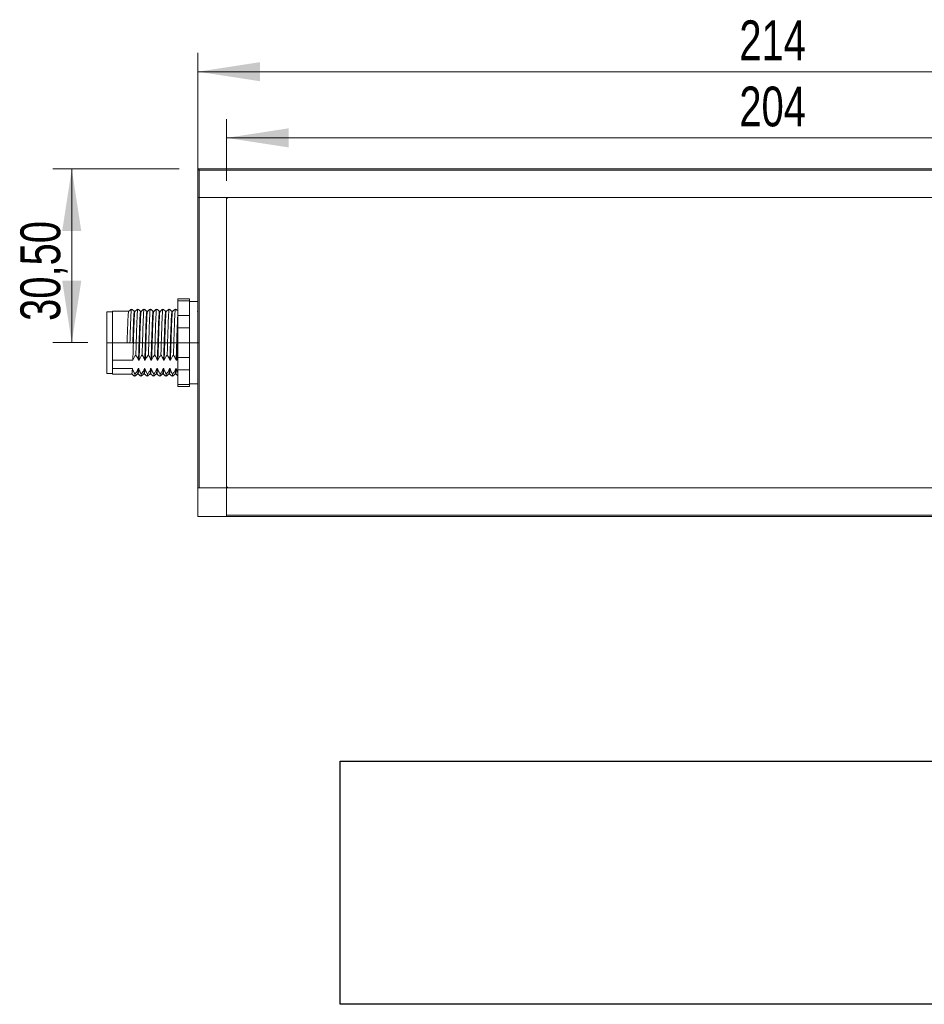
# Model space of a CAD drawing. Header units: millimetres. Extents: x 16 to 406, y 17 to 284.
# Tile 27 of 29: x 298 to 346, y 191 to 243. Entities that reach past the tile are written whole.
import ezdxf

# ---------------------------------------------------------------- set-up
doc = ezdxf.new("R2010")
doc.units = ezdxf.units.MM
doc.linetypes.add('CENTERX2', pattern=[20.32, 12.7, -2.54, 2.54, -2.54])
doc.styles.add('SLDTEXTSTYLE0', font='TXT', dxfattribs={"width": 0.75})
doc.dimstyles.new('SLDDIMSTYLE0', dxfattribs={"dimtxt": 2.116667, "dimasz": 3.302, "dimexe": 0, "dimexo": 0.0625, "dimgap": 0.529167, "dimtad": 1, "dimtoh": 1, "dimlfac": 3.3, "dimrnd": 1e-09, "dimzin": 12, "dimdsep": 46, "dimtxsty": 'SLDTEXTSTYLE0', "dimsah": 1, "dimcen": 0.09, "dimadec": 0, "dimazin": 0, "dimtfac": 1, "dimtofl": 0, "dimtmove": 0, "dimatfit": 3, "dimfxl": 0, "dimtolj": 1, "dimtzin": 12, "dimarcsym": 0})
picture_1 = doc.add_image_def('image8.bmp', size_in_pixel=(288, 64))

# ---------------------------------------------------------------- blocks, each defined once
blk = doc.blocks.new('*D42')
at = {"color": 7, "linetype": 'Continuous', "lineweight": 0}
for p, q in [((306.408, 235.247), (299.701, 235.247)), ((300.701, 226.005), (300.701, 235.247)), ((301.559, 226.005), (299.701, 226.005))]:
    blk.add_line(p, q, dxfattribs=at)
for points in [[(300.701, 235.247), (300.193, 231.945), (301.209, 231.945)], [(300.701, 226.005), (301.209, 229.307), (300.193, 229.307)]]:
    blk.add_solid(points, dxfattribs=at)
at = {"color": 7, "linetype": 'Continuous', "lineweight": 0, "insert": (297.972, 227.162), "char_height": 2.1167, "attachment_point": 1, "rotation": 90, "style": 'SLDTEXTSTYLE0'}
blk.add_mtext('30,50', dxfattribs=at)
blk = doc.blocks.new('*D43')
at = {"color": 7, "linetype": 'Continuous', "lineweight": 0}
for p, q in [((308.923, 234.611), (308.923, 237.897)), ((370.741, 234.611), (370.741, 237.897)), ((308.923, 236.897), (370.741, 236.897))]:
    blk.add_line(p, q, dxfattribs=at)
for points in [[(308.923, 236.897), (312.225, 236.389), (312.225, 237.405)], [(370.741, 236.897), (367.439, 237.405), (367.439, 236.389)]]:
    blk.add_solid(points, dxfattribs=at)
at = {"color": 7, "linetype": 'Continuous', "lineweight": 0, "insert": (336.18, 239.626), "char_height": 2.1167, "attachment_point": 1, "style": 'SLDTEXTSTYLE0'}
blk.add_mtext('204', dxfattribs=at)
blk = doc.blocks.new('*D44')
at = {"color": 7, "linetype": 'Continuous', "lineweight": 0}
for p, q in [((307.408, 234.732), (307.408, 241.416)), ((372.256, 236.247), (372.256, 241.416)), ((307.408, 240.416), (372.256, 240.416))]:
    blk.add_line(p, q, dxfattribs=at)
for points in [[(307.408, 240.416), (310.71, 239.908), (310.71, 240.924)], [(372.256, 240.416), (368.954, 240.924), (368.954, 239.908)]]:
    blk.add_solid(points, dxfattribs=at)
at = {"color": 7, "linetype": 'Continuous', "lineweight": 0, "insert": (336.18, 243.145), "char_height": 2.1167, "attachment_point": 1, "style": 'SLDTEXTSTYLE0'}
blk.add_mtext('214', dxfattribs=at)

msp = doc.modelspace()

# ---------------------------------------------------------------- linework, layer by layer
at = {"color": 7, "linetype": 'Continuous', "lineweight": 15}
for p, q in [((307.4077, 235.2469), (307.4683, 235.1863)), ((307.4077, 235.2469), (308.9229, 235.2469)), ((307.4077, 233.7318), (307.4077, 235.2469)), ((308.9229, 235.1863), (307.4683, 235.1863)), ((307.4683, 235.1863), (307.4683, 233.7318)), ((308.9229, 235.1863), (308.9229, 235.2469)), ((308.9229, 235.2469), (370.7411, 235.2469)), ((370.7411, 235.1863), (308.9229, 235.1863)), ((307.4683, 233.7318), (307.4077, 233.7318)), ((307.4077, 218.2772), (307.4077, 233.7318)), ((307.4077, 233.7318), (307.4683, 233.7318)), ((370.7411, 233.7318), (307.4683, 233.7318)), ((307.4683, 233.7318), (307.4683, 218.2772)), ((308.9229, 233.7318), (307.4683, 233.7318)), ((308.9229, 233.7318), (308.9229, 218.2772)), ((308.9229, 218.3985), (308.9229, 233.6106)), ((309.0441, 233.7318), (370.6199, 233.7318)), ((306.3471, 228.2352), (306.3471, 228.3367)), ((306.9532, 228.3367), (306.9532, 228.2352)), ((306.9532, 228.2352), (306.3471, 228.2352)), ((306.3471, 228.2352), (306.3471, 227.4479)), ((306.9532, 228.2352), (306.9532, 228.1275)), ((306.9532, 228.1275), (306.9532, 227.5556)), ((302.5593, 224.3682), (302.5593, 227.6409)), ((302.8623, 225.0711), (302.8623, 227.6712)), ((306.3471, 227.4479), (306.9532, 227.4479)), ((306.3471, 226.7918), (306.3471, 227.4479)), ((306.9532, 227.5556), (306.9532, 227.4479)), ((306.9532, 227.4479), (306.9532, 226.7918)), ((306.9532, 226.7918), (306.3471, 226.7918)), ((306.3471, 226.7918), (306.3471, 225.2172)), ((306.9532, 226.7918), (306.9532, 226.5765)), ((306.9532, 226.5765), (306.9532, 225.4326)), ((303.6426, 226.0045), (303.7941, 226.0045)), ((303.7941, 226.0045), (303.9456, 226.0045)), ((306.3471, 225.2172), (306.9532, 225.2172)), ((306.3471, 224.5611), (306.3471, 225.2172)), ((306.9532, 225.4326), (306.9532, 225.2172)), ((306.9532, 225.2172), (306.9532, 224.5611)), ((302.8623, 225.0711), (303.9442, 225.0711)), ((302.8623, 225.0711), (302.8623, 224.8474)), ((302.8623, 224.8474), (302.8623, 224.6237)), ((304.2472, 225.0711), (304.2775, 225.0711)), ((304.5805, 225.0711), (304.6108, 225.0711)), ((304.9139, 225.0711), (304.9442, 225.0711)), ((305.2472, 225.0711), (305.2775, 225.0711)), ((305.5805, 225.0711), (305.6108, 225.0711)), ((305.9139, 225.0711), (305.9442, 225.0711)), ((306.2472, 225.0711), (306.2775, 225.0711)), ((303.9243, 224.6237), (302.8623, 224.6237)), ((302.8623, 224.3379), (302.8623, 224.6237)), ((304.2577, 224.6237), (304.2274, 224.6237)), ((304.591, 224.6237), (304.5607, 224.6237)), ((304.9243, 224.6237), (304.894, 224.6237)), ((305.2577, 224.6237), (305.2274, 224.6237)), ((305.591, 224.6237), (305.5607, 224.6237)), ((305.9243, 224.6237), (305.894, 224.6237)), ((306.2577, 224.6237), (306.2274, 224.6237)), ((306.9532, 224.5611), (306.3471, 224.5611)), ((306.3471, 224.5611), (306.3471, 223.7739)), ((306.9532, 224.5611), (306.9532, 224.4535)), ((306.9532, 224.4535), (306.9532, 223.8815)), ((306.3471, 223.7739), (306.9532, 223.7739)), ((306.3471, 223.6724), (306.3471, 223.7739)), ((306.9532, 223.8815), (306.9532, 223.7739)), ((306.9532, 223.7739), (306.9532, 223.6724)), ((307.4077, 218.2772), (308.9229, 218.2772)), ((307.4077, 216.7621), (307.4077, 218.2772)), ((308.9229, 218.2772), (307.4683, 218.2772)), ((308.9229, 218.2772), (308.9229, 216.8227)), ((308.9229, 218.2772), (372.1956, 218.2772)), ((308.9229, 216.7621), (308.9229, 218.2772)), ((370.6199, 218.2772), (309.0441, 218.2772)), ((308.9229, 216.8227), (370.7411, 216.8227)), ((307.4077, 216.7621), (308.9229, 216.7621)), ((370.7411, 216.7621), (308.9229, 216.7621))]:
    msp.add_line(p, q, dxfattribs=at)
at = {"color": 7, "linetype": 'CENTERX2', "lineweight": 0}
msp.add_line((302.5593, 226.0045), (307.4683, 226.0045), dxfattribs=at)
at = {"color": 7, "linetype": 'Continuous', "lineweight": 15}
for centre, start, end in [((309.0441, 233.6106), 90, 180), ((309.0441, 218.3985), 180, 270)]:
    msp.add_arc(centre, 0.1212, start, end, dxfattribs=at)
for points in [[(306.9532, 228.3367), (306.3471, 228.3367)], [(307.4077, 228.2015), (306.9532, 228.2015)], [(302.8623, 227.6409), (302.5593, 227.6409)], [(303.7258, 227.6712), (302.8623, 227.6712)], [(304.0593, 227.6712), (304.029, 227.6712)], [(304.3926, 227.6712), (304.3623, 227.6712)], [(304.7259, 227.6712), (304.6956, 227.6712)], [(305.0592, 227.6712), (305.0289, 227.6712)], [(305.3926, 227.6712), (305.3623, 227.6712)], [(305.726, 227.6712), (305.6956, 227.6712)], [(306.0592, 227.6712), (306.029, 227.6712)], [(307.4077, 227.6838), (307.3913, 227.6707)], [(306.2775, 225.0711), (306.3471, 225.2158)], [(302.5593, 224.3682), (302.8623, 224.3682)], [(302.8623, 224.3379), (303.8926, 224.3379)], [(304.1957, 224.3379), (304.226, 224.3379)], [(304.529, 224.3379), (304.5592, 224.3379)], [(304.8623, 224.3379), (304.8925, 224.3379)], [(305.1956, 224.3379), (305.2259, 224.3379)], [(305.529, 224.3379), (305.5593, 224.3379)], [(305.8623, 224.3379), (305.8926, 224.3379)], [(306.1956, 224.3379), (306.2259, 224.3379)], [(307.3826, 224.2203), (307.4077, 224.2404)], [(306.3471, 223.6724), (306.9532, 223.6724)], [(306.9532, 223.8076), (307.4077, 223.8076)]]:
    msp.add_open_spline(points, degree=1, dxfattribs=at)
for points, knots in [([(304.5453, 227.7853), (304.5448, 227.7879), (304.5393, 227.8158), (304.5288, 227.7298), (304.5127, 227.5207), (304.4982, 227.1709), (304.4826, 226.7291), (304.4676, 226.2509), (304.4546, 225.7794), (304.4456, 225.4986), (304.4411, 225.3568)], [0, 0, 0, 0, 0.01465984, 0.16090672, 0.30924765, 0.45428862, 0.60172288, 0.74955158, 0.87344365, 1, 1, 1, 1]), ([(303.7258, 227.6546), (303.7237, 227.6582), (303.7166, 227.6703), (303.7037, 227.5447), (303.6882, 227.2921), (303.6736, 226.9254), (303.6576, 226.4856), (303.6476, 226.1641), (303.6426, 226.0045)], [0, 0, 0, 0, 0.07922057, 0.26452803, 0.44917639, 0.63097913, 0.81688307, 1, 1, 1, 1]), ([(303.8774, 227.7924), (303.8521, 227.7722), (303.8016, 227.7318), (303.751, 227.6914), (303.7258, 227.6712)], [0, 0, 0, 0, 0.5000012, 1, 1, 1, 1]), ([(303.8774, 227.7746), (303.8752, 227.7785), (303.8681, 227.7916), (303.8552, 227.6568), (303.8397, 227.3857), (303.8252, 226.9924), (303.8091, 226.5205), (303.7991, 226.1757), (303.7941, 226.0045)], [0, 0, 0, 0, 0.0798822, 0.2650562, 0.4495717, 0.6312445, 0.8170144, 1, 1, 1, 1]), ([(304.0307, 227.6702), (304.0055, 227.6904), (303.9549, 227.7308), (303.9044, 227.7712), (303.8792, 227.7914)], [0, 0, 0, 0, 0.499999, 1, 1, 1, 1]), ([(304.0593, 227.6592), (304.0582, 227.6628), (304.052, 227.6825), (304.0405, 227.5817), (304.0246, 227.3576), (304.0102, 227.0105), (303.9943, 226.5839), (303.9789, 226.1079), (303.9643, 225.6243), (303.9521, 225.2796), (303.9456, 225.1074), (303.9442, 225.0711)], [0, 0, 0, 0, 0.0304817, 0.1640544, 0.2983429, 0.4297609, 0.5640928, 0.6975898, 0.8294015, 0.964066, 1, 1, 1, 1]), ([(304.029, 227.6545), (304.0268, 227.6583), (304.0197, 227.6706), (304.0067, 227.5448), (303.9912, 227.2921), (303.9767, 226.9254), (303.9606, 226.4856), (303.9506, 226.1641), (303.9456, 226.0045)], [0, 0, 0, 0, 0.0808166, 0.2658028, 0.4501311, 0.6316188, 0.8172005, 1, 1, 1, 1]), ([(304.2096, 227.7919), (304.1843, 227.7717), (304.1338, 227.7313), (304.0833, 227.6909), (304.058, 227.6707)], [0, 0, 0, 0, 0.5000019, 1, 1, 1, 1]), ([(304.2096, 227.7827), (304.2089, 227.785), (304.2031, 227.8033), (304.192, 227.6952), (304.1761, 227.4563), (304.1617, 227.0836), (304.1459, 226.626), (304.1317, 226.1583), (304.1196, 225.726), (304.1118, 225.4808), (304.1078, 225.3568)], [0, 0, 0, 0, 0.0222479, 0.1729868, 0.3245331, 0.472841, 0.6244362, 0.7750897, 0.8862841, 1, 1, 1, 1]), ([(304.3635, 227.6707), (304.3383, 227.6909), (304.2877, 227.7313), (304.2372, 227.7717), (304.2119, 227.7919)], [0, 0, 0, 0, 0.4999981, 1, 1, 1, 1]), ([(304.3623, 227.6592), (304.3612, 227.6628), (304.3551, 227.6825), (304.3435, 227.5817), (304.3277, 227.3576), (304.3133, 227.0105), (304.2974, 226.5839), (304.2819, 226.1079), (304.2673, 225.6243), (304.2552, 225.2796), (304.2486, 225.1074), (304.2472, 225.0711)], [0, 0, 0, 0, 0.0304817, 0.1640544, 0.2983429, 0.4297609, 0.5640928, 0.6975898, 0.8294015, 0.964066, 1, 1, 1, 1]), ([(304.3913, 227.6666), (304.3867, 227.653), (304.3769, 227.6245), (304.3612, 227.4137), (304.3467, 227.0929), (304.3311, 226.6799), (304.3153, 226.2113), (304.3009, 225.7263), (304.2877, 225.3406), (304.28, 225.1372), (304.2775, 225.0711)], [0, 0, 0, 0, 0.1256809, 0.2617905, 0.3948715, 0.5301489, 0.6657884, 0.7986987, 0.9346452, 1, 1, 1, 1]), ([(304.5429, 227.7919), (304.5177, 227.7717), (304.4671, 227.7313), (304.4166, 227.6909), (304.3913, 227.6707)], [0, 0, 0, 0, 0.5000019, 1, 1, 1, 1]), ([(304.6969, 227.6707), (304.6716, 227.6909), (304.6211, 227.7313), (304.5705, 227.7717), (304.5453, 227.7919)], [0, 0, 0, 0, 0.4999981, 1, 1, 1, 1]), ([(304.6956, 227.6698), (304.6955, 227.6703), (304.6904, 227.6929), (304.6803, 227.6114), (304.6642, 227.4183), (304.6497, 227.0917), (304.6342, 226.6802), (304.6184, 226.2112), (304.604, 225.7263), (304.5907, 225.3406), (304.583, 225.1372), (304.5805, 225.0711)], [0, 0, 0, 0, 0.0027451, 0.1354356, 0.2700267, 0.4016229, 0.535391, 0.6695172, 0.8009446, 0.9353743, 1, 1, 1, 1]), ([(304.7246, 227.6572), (304.721, 227.6528), (304.7125, 227.6423), (304.6979, 227.4671), (304.6831, 227.1705), (304.6679, 226.7734), (304.6519, 226.314), (304.6375, 225.8293), (304.6233, 225.4029), (304.6145, 225.1677), (304.6108, 225.0711)], [0, 0, 0, 0, 0.0966218, 0.2328205, 0.3665579, 0.5010575, 0.6371215, 0.7701211, 0.9056151, 1, 1, 1, 1]), ([(304.8763, 227.7919), (304.851, 227.7717), (304.8005, 227.7313), (304.7499, 227.6909), (304.7247, 227.6707)], [0, 0, 0, 0, 0.5000019, 1, 1, 1, 1]), ([(304.8761, 227.7775), (304.8726, 227.7728), (304.864, 227.7616), (304.8494, 227.5734), (304.8346, 227.2553), (304.8194, 226.8291), (304.8036, 226.3434), (304.7895, 225.8333), (304.7795, 225.5165), (304.7745, 225.3568)], [0, 0, 0, 0, 0.1083483, 0.2603776, 0.4096602, 0.5597934, 0.7116723, 0.8545666, 1, 1, 1, 1]), ([(305.0302, 227.6707), (305.0049, 227.6909), (304.9544, 227.7313), (304.9039, 227.7717), (304.8786, 227.7919)], [0, 0, 0, 0, 0.4999981, 1, 1, 1, 1]), ([(305.0289, 227.6608), (305.0249, 227.6564), (305.016, 227.6463), (305.0009, 227.4675), (304.9861, 227.1704), (304.9709, 226.7734), (304.9549, 226.314), (304.9405, 225.8293), (304.9263, 225.4029), (304.9175, 225.1677), (304.9139, 225.0711)], [0, 0, 0, 0, 0.1069508, 0.2415923, 0.3738005, 0.5067623, 0.6412705, 0.7727495, 0.9066943, 1, 1, 1, 1]), ([(305.0579, 227.6538), (305.0555, 227.6549), (305.048, 227.6582), (305.0346, 227.5145), (305.0194, 227.2436), (305.0046, 226.8638), (304.9885, 226.4154), (304.9739, 225.9329), (304.959, 225.4663), (304.949, 225.1989), (304.9442, 225.0711)], [0, 0, 0, 0, 0.0677038, 0.2037446, 0.3384601, 0.4720721, 0.608315, 0.7418529, 0.8766548, 1, 1, 1, 1]), ([(305.2096, 227.7919), (305.1843, 227.7717), (305.1338, 227.7313), (305.0833, 227.6909), (305.058, 227.6707)], [0, 0, 0, 0, 0.5000019, 1, 1, 1, 1]), ([(305.2095, 227.776), (305.207, 227.7764), (305.1996, 227.7774), (305.1861, 227.6248), (305.1709, 227.3336), (305.1562, 226.9263), (305.1401, 226.4454), (305.1254, 225.9271), (305.1145, 225.5621), (305.1085, 225.3792), (305.1078, 225.3568)], [0, 0, 0, 0, 0.0762709, 0.2280785, 0.3784077, 0.5275058, 0.6795389, 0.8285543, 0.9789799, 1, 1, 1, 1]), ([(305.3635, 227.6707), (305.3383, 227.6909), (305.2877, 227.7313), (305.2372, 227.7717), (305.2119, 227.7919)], [0, 0, 0, 0, 0.4999981, 1, 1, 1, 1]), ([(305.3623, 227.655), (305.3594, 227.6567), (305.3515, 227.6612), (305.3377, 227.5151), (305.3224, 227.2434), (305.3077, 226.8639), (305.2916, 226.4154), (305.2769, 225.9329), (305.262, 225.4663), (305.252, 225.1989), (305.2472, 225.0711)], [0, 0, 0, 0, 0.0784821, 0.2129501, 0.3461082, 0.4781755, 0.6128433, 0.7448373, 0.8780808, 1, 1, 1, 1]), ([(305.3926, 227.6553), (305.3908, 227.6594), (305.3839, 227.6743), (305.3714, 227.5566), (305.3558, 227.3122), (305.3413, 226.9513), (305.3253, 226.515), (305.3102, 226.0365), (305.2946, 225.5307), (305.2835, 225.2307), (305.2775, 225.0711)], [0, 0, 0, 0, 0.05015995, 0.18422241, 0.31816549, 0.44973292, 0.58432626, 0.71725428, 0.84960698, 1, 1, 1, 1]), ([(305.5429, 227.7919), (305.5177, 227.7717), (305.4671, 227.7313), (305.4166, 227.6909), (305.3913, 227.6707)], [0, 0, 0, 0, 0.5000019, 1, 1, 1, 1]), ([(305.5429, 227.7804), (305.5415, 227.7822), (305.5351, 227.7901), (305.5229, 227.67), (305.5073, 227.4072), (305.4928, 227.0202), (305.4768, 226.5522), (305.4617, 226.0383), (305.45, 225.6322), (305.443, 225.4142), (305.4411, 225.3568)], [0, 0, 0, 0, 0.0444314, 0.1957131, 0.3468602, 0.4953272, 0.6472078, 0.7972098, 0.9465627, 1, 1, 1, 1]), ([(305.6969, 227.6707), (305.6716, 227.6909), (305.6211, 227.7313), (305.5705, 227.7717), (305.5453, 227.7919)], [0, 0, 0, 0, 0.4999981, 1, 1, 1, 1]), ([(305.6956, 227.6553), (305.6938, 227.6594), (305.687, 227.6743), (305.6744, 227.5566), (305.6588, 227.3122), (305.6443, 226.9513), (305.6283, 226.515), (305.6132, 226.0365), (305.5977, 225.5307), (305.5865, 225.2307), (305.5805, 225.0711)], [0, 0, 0, 0, 0.05015995, 0.18422241, 0.31816549, 0.44973292, 0.58432626, 0.71725428, 0.84960698, 1, 1, 1, 1]), ([(305.726, 227.6617), (305.7251, 227.6647), (305.7193, 227.6858), (305.7082, 227.5914), (305.6923, 227.3763), (305.6778, 227.0353), (305.662, 226.613), (305.6465, 226.139), (305.6336, 225.709), (305.6213, 225.349), (305.6143, 225.1637), (305.6108, 225.0711)], [0, 0, 0, 0, 0.0221058, 0.15541246, 0.28979151, 0.42119126, 0.55535344, 0.68903844, 0.82066321, 0.91036606, 1, 1, 1, 1]), ([(305.8763, 227.7919), (305.851, 227.7717), (305.8005, 227.7313), (305.7499, 227.6909), (305.7247, 227.6707)], [0, 0, 0, 0, 0.5000019, 1, 1, 1, 1]), ([(305.8763, 227.7879), (305.8758, 227.7888), (305.8705, 227.8007), (305.8597, 227.7084), (305.8438, 227.4756), (305.8294, 227.1104), (305.8136, 226.6571), (305.798, 226.1495), (305.7856, 225.7033), (305.7775, 225.4496), (305.7745, 225.3568)], [0, 0, 0, 0, 0.0128475, 0.1633348, 0.3150323, 0.4633675, 0.6148203, 0.7657345, 0.9143237, 1, 1, 1, 1]), ([(306.0302, 227.6707), (306.0049, 227.6909), (305.9544, 227.7313), (305.9039, 227.7717), (305.8786, 227.7919)], [0, 0, 0, 0, 0.4999981, 1, 1, 1, 1]), ([(306.029, 227.6617), (306.0282, 227.6647), (306.0223, 227.6858), (306.0112, 227.5914), (305.9953, 227.3763), (305.9809, 227.0353), (305.9651, 226.613), (305.9495, 226.139), (305.9366, 225.709), (305.9243, 225.349), (305.9174, 225.1637), (305.9139, 225.0711)], [0, 0, 0, 0, 0.0221058, 0.1554125, 0.2897915, 0.4211913, 0.5553534, 0.6890384, 0.8206632, 0.9103661, 1, 1, 1, 1]), ([(306.058, 227.6632), (306.0536, 227.6527), (306.0443, 227.6301), (306.0289, 227.4303), (306.0143, 227.1167), (305.9988, 226.7082), (305.983, 226.2423), (305.9697, 225.7941), (305.9563, 225.395), (305.9482, 225.1792), (305.9442, 225.0711)], [0, 0, 0, 0, 0.11694221, 0.25308838, 0.38630366, 0.52135633, 0.65713261, 0.79000666, 0.89486793, 1, 1, 1, 1]), ([(306.2096, 227.7919), (306.1843, 227.7717), (306.1338, 227.7313), (306.0833, 227.6909), (306.058, 227.6707)], [0, 0, 0, 0, 0.5000019, 1, 1, 1, 1]), ([(306.2095, 227.784), (306.2052, 227.7727), (306.1958, 227.7485), (306.1804, 227.534), (306.1658, 227.1976), (306.1503, 226.7592), (306.1345, 226.2604), (306.1212, 225.7754), (306.1119, 225.4852), (306.1078, 225.3568)], [0, 0, 0, 0, 0.1309488, 0.2829371, 0.4316544, 0.5824224, 0.7339979, 0.8823344, 1, 1, 1, 1]), ([(306.3471, 227.6838), (306.3273, 227.6996), (306.2823, 227.7357), (306.2372, 227.7717), (306.2119, 227.7919)], [0, 0, 0, 0, 0.4394121, 1, 1, 1, 1]), ([(306.3471, 227.5996), (306.342, 227.5449), (306.3317, 227.4341), (306.3173, 227.1143), (306.3019, 226.7089), (306.286, 226.2421), (306.2727, 225.7941), (306.2593, 225.395), (306.2513, 225.1792), (306.2472, 225.0711)], [0, 0, 0, 0, 0.14814997, 0.30008153, 0.45410861, 0.60896097, 0.76050335, 0.88009725, 1, 1, 1, 1]), ([(306.3471, 227.0875), (306.3433, 226.9924), (306.3344, 226.772), (306.3195, 226.3428), (306.3056, 225.8805), (306.2913, 225.4413), (306.2821, 225.1948), (306.2775, 225.0711)], [0, 0, 0, 0, 0.1690608, 0.3918885, 0.6097578, 0.8042106, 1, 1, 1, 1]), ([(303.9442, 225.0711), (303.9657, 225.12), (303.9981, 225.1935), (304.0575, 225.2876), (304.091, 225.3337), (304.1078, 225.3568)], [0, 0, 0, 0, 0.4964608, 0.7479039, 1, 1, 1, 1]), ([(304.1078, 225.3568), (304.1217, 225.3353), (304.1583, 225.2788), (304.2088, 225.1841), (304.2344, 225.1089), (304.2472, 225.0711)], [0, 0, 0, 0, 0.2340907, 0.6153349, 1, 1, 1, 1]), ([(304.2775, 225.0711), (304.299, 225.12), (304.3314, 225.1935), (304.3909, 225.2876), (304.4244, 225.3337), (304.4411, 225.3568)], [0, 0, 0, 0, 0.49646077, 0.74790392, 1, 1, 1, 1]), ([(304.4411, 225.3568), (304.4482, 225.3461), (304.4624, 225.3247), (304.4864, 225.2853), (304.5127, 225.2386), (304.5393, 225.1838), (304.5626, 225.128), (304.5746, 225.0901), (304.5805, 225.0711)], [0, 0, 0, 0, 0.1169934, 0.2340499, 0.42449, 0.6152952, 0.8073873, 1, 1, 1, 1]), ([(304.6108, 225.0711), (304.6209, 225.0956), (304.6411, 225.1447), (304.6735, 225.2046), (304.702, 225.252), (304.7249, 225.2873), (304.7489, 225.3223), (304.766, 225.3453), (304.7745, 225.3568)], [0, 0, 0, 0, 0.24776842, 0.49656604, 0.62221731, 0.7479592, 0.8739447, 1, 1, 1, 1]), ([(304.7745, 225.3568), (304.7884, 225.3353), (304.825, 225.2788), (304.8754, 225.1841), (304.901, 225.1089), (304.9139, 225.0711)], [0, 0, 0, 0, 0.23409075, 0.61533487, 1, 1, 1, 1]), ([(304.9442, 225.0711), (304.9657, 225.12), (304.9981, 225.1935), (305.0575, 225.2876), (305.091, 225.3337), (305.1078, 225.3568)], [0, 0, 0, 0, 0.4964608, 0.7479039, 1, 1, 1, 1]), ([(305.1078, 225.3568), (305.1149, 225.3461), (305.129, 225.3247), (305.1531, 225.2853), (305.1793, 225.2386), (305.206, 225.1838), (305.2293, 225.128), (305.2412, 225.0901), (305.2472, 225.0711)], [0, 0, 0, 0, 0.1169934, 0.2340499, 0.42449, 0.6152952, 0.8073873, 1, 1, 1, 1]), ([(305.2775, 225.0711), (305.299, 225.12), (305.3314, 225.1935), (305.3909, 225.2876), (305.4244, 225.3337), (305.4411, 225.3568)], [0, 0, 0, 0, 0.4964608, 0.7479039, 1, 1, 1, 1]), ([(305.4411, 225.3568), (305.4551, 225.3353), (305.4917, 225.2788), (305.5421, 225.1841), (305.5677, 225.1089), (305.5805, 225.0711)], [0, 0, 0, 0, 0.2340907, 0.6153349, 1, 1, 1, 1]), ([(305.6108, 225.0711), (305.6324, 225.12), (305.6648, 225.1935), (305.7242, 225.2876), (305.7577, 225.3337), (305.7745, 225.3568)], [0, 0, 0, 0, 0.4964608, 0.7479039, 1, 1, 1, 1]), ([(305.7745, 225.3568), (305.7884, 225.3353), (305.825, 225.2788), (305.8754, 225.1841), (305.901, 225.1089), (305.9139, 225.0711)], [0, 0, 0, 0, 0.2340907, 0.6153349, 1, 1, 1, 1]), ([(305.9442, 225.0711), (305.9657, 225.12), (305.9981, 225.1935), (306.0575, 225.2876), (306.091, 225.3337), (306.1078, 225.3568)], [0, 0, 0, 0, 0.4964608, 0.7479039, 1, 1, 1, 1]), ([(306.1078, 225.3568), (306.1217, 225.3353), (306.1583, 225.2788), (306.2088, 225.1841), (306.2344, 225.1089), (306.2472, 225.0711)], [0, 0, 0, 0, 0.2340907, 0.6153349, 1, 1, 1, 1]), ([(303.8913, 224.3384), (303.9166, 224.3182), (303.9671, 224.2778), (304.0177, 224.2373), (304.0429, 224.2171)], [0, 0, 0, 0, 0.4999981, 1, 1, 1, 1]), ([(303.9243, 224.6237), (303.9223, 224.5901), (303.915, 224.4715), (303.904, 224.3523), (303.8958, 224.3528), (303.8926, 224.353)], [0, 0, 0, 0, 0.1934548, 0.6832411, 1, 1, 1, 1]), ([(304.0637, 224.3381), (304.0567, 224.3488), (304.0425, 224.3702), (304.0184, 224.4095), (303.9922, 224.4563), (303.9655, 224.5111), (303.9423, 224.5668), (303.9303, 224.6047), (303.9243, 224.6237)], [0, 0, 0, 0, 0.1169934, 0.2340499, 0.42449, 0.6152952, 0.8073873, 1, 1, 1, 1]), ([(304.0453, 224.2171), (304.0705, 224.2373), (304.1211, 224.2777), (304.1716, 224.3181), (304.1969, 224.3384)], [0, 0, 0, 0, 0.5000019, 1, 1, 1, 1]), ([(304.0637, 224.3381), (304.0594, 224.292), (304.0531, 224.2241), (304.0472, 224.2278), (304.0453, 224.229)], [0, 0, 0, 0, 0.6790101, 1, 1, 1, 1]), ([(304.2274, 224.6237), (304.2173, 224.5992), (304.1971, 224.5501), (304.1582, 224.4782), (304.1142, 224.4072), (304.0806, 224.3612), (304.0637, 224.3381)], [0, 0, 0, 0, 0.2477781, 0.4965855, 0.7479664, 1, 1, 1, 1]), ([(304.2274, 224.6237), (304.2253, 224.5902), (304.2181, 224.4717), (304.2075, 224.3555), (304.1997, 224.355), (304.1969, 224.3548)], [0, 0, 0, 0, 0.2016899, 0.7123254, 1, 1, 1, 1]), ([(304.2247, 224.3384), (304.2499, 224.3182), (304.3005, 224.2778), (304.351, 224.2373), (304.3763, 224.2171)], [0, 0, 0, 0, 0.4999981, 1, 1, 1, 1]), ([(304.2577, 224.6237), (304.2567, 224.6078), (304.2506, 224.5038), (304.2396, 224.3676), (304.2303, 224.3524), (304.226, 224.3453)], [0, 0, 0, 0, 0.08908916, 0.57941092, 1, 1, 1, 1]), ([(304.3971, 224.3381), (304.39, 224.3488), (304.3758, 224.3702), (304.3518, 224.4095), (304.3255, 224.4563), (304.2989, 224.5111), (304.2756, 224.5668), (304.2636, 224.6047), (304.2577, 224.6237)], [0, 0, 0, 0, 0.1169934, 0.2340499, 0.42449, 0.6152952, 0.8073873, 1, 1, 1, 1]), ([(304.3786, 224.2171), (304.4039, 224.2373), (304.4544, 224.2777), (304.5049, 224.3181), (304.5302, 224.3384)], [0, 0, 0, 0, 0.5000019, 1, 1, 1, 1]), ([(304.3971, 224.3381), (304.3933, 224.2985), (304.387, 224.2315), (304.3811, 224.2266), (304.3786, 224.2246)], [0, 0, 0, 0, 0.5909076, 1, 1, 1, 1]), ([(304.5607, 224.6237), (304.5506, 224.5992), (304.5305, 224.5501), (304.4981, 224.4902), (304.4696, 224.4429), (304.4467, 224.4076), (304.4226, 224.3726), (304.4056, 224.3496), (304.3971, 224.3381)], [0, 0, 0, 0, 0.2477684, 0.496566, 0.6222173, 0.7479592, 0.8739447, 1, 1, 1, 1]), ([(304.5607, 224.6237), (304.5598, 224.6078), (304.5536, 224.5039), (304.543, 224.3716), (304.5341, 224.3563), (304.5302, 224.3495)], [0, 0, 0, 0, 0.0928233, 0.6036965, 1, 1, 1, 1]), ([(304.558, 224.3384), (304.5833, 224.3182), (304.6338, 224.2778), (304.6843, 224.2373), (304.7096, 224.2171)], [0, 0, 0, 0, 0.4999981, 1, 1, 1, 1]), ([(304.591, 224.6237), (304.5858, 224.5482), (304.5754, 224.398), (304.565, 224.3195), (304.5596, 224.3413), (304.5592, 224.343)], [0, 0, 0, 0, 0.4828212, 0.9598726, 1, 1, 1, 1]), ([(304.7304, 224.3381), (304.7164, 224.3596), (304.6911, 224.3985), (304.6589, 224.4563), (304.6322, 224.5111), (304.6089, 224.5668), (304.597, 224.6047), (304.591, 224.6237)], [0, 0, 0, 0, 0.2340375, 0.4244807, 0.615289, 0.8073842, 1, 1, 1, 1]), ([(304.7119, 224.2171), (304.7372, 224.2373), (304.7877, 224.2777), (304.8383, 224.3181), (304.8635, 224.3384)], [0, 0, 0, 0, 0.5000019, 1, 1, 1, 1]), ([(304.7304, 224.3381), (304.7272, 224.3073), (304.7209, 224.2463), (304.715, 224.205), (304.7119, 224.2173), (304.7119, 224.2174)], [0, 0, 0, 0, 0.5024381, 0.9963762, 1, 1, 1, 1]), ([(304.894, 224.6237), (304.884, 224.5992), (304.8638, 224.5501), (304.8249, 224.4782), (304.7808, 224.4072), (304.7472, 224.3612), (304.7304, 224.3381)], [0, 0, 0, 0, 0.24777813, 0.49658551, 0.74796637, 1, 1, 1, 1]), ([(304.894, 224.6237), (304.8888, 224.5437), (304.8785, 224.3846), (304.8685, 224.3537), (304.8635, 224.3384)], [0, 0, 0, 0, 0.503189, 1, 1, 1, 1]), ([(304.8913, 224.3384), (304.9166, 224.3182), (304.9671, 224.2778), (305.0177, 224.2373), (305.0429, 224.2171)], [0, 0, 0, 0, 0.4999981, 1, 1, 1, 1]), ([(304.9243, 224.6237), (304.9197, 224.5545), (304.9105, 224.4165), (304.8998, 224.3316), (304.894, 224.3479), (304.8925, 224.3519)], [0, 0, 0, 0, 0.4306676, 0.8583949, 1, 1, 1, 1]), ([(305.0637, 224.3381), (305.0498, 224.3596), (305.0132, 224.416), (304.9628, 224.5107), (304.9372, 224.586), (304.9243, 224.6237)], [0, 0, 0, 0, 0.2340907, 0.6153349, 1, 1, 1, 1]), ([(305.0637, 224.3381), (305.0586, 224.2822), (305.0515, 224.2053), (305.0447, 224.228), (305.0428, 224.2342)], [0, 0, 0, 0, 0.7261235, 1, 1, 1, 1]), ([(305.0453, 224.2171), (305.0705, 224.2373), (305.1211, 224.2777), (305.1716, 224.3181), (305.1969, 224.3384)], [0, 0, 0, 0, 0.5000019, 1, 1, 1, 1]), ([(305.2274, 224.6237), (305.2173, 224.5992), (305.1971, 224.5501), (305.1582, 224.4782), (305.1142, 224.4072), (305.0806, 224.3612), (305.0637, 224.3381)], [0, 0, 0, 0, 0.2477781, 0.4965855, 0.7479664, 1, 1, 1, 1]), ([(305.2274, 224.6237), (305.2227, 224.5545), (305.2135, 224.4165), (305.2028, 224.3316), (305.197, 224.3479), (305.1956, 224.3519)], [0, 0, 0, 0, 0.4306676, 0.8583949, 1, 1, 1, 1]), ([(305.2247, 224.3384), (305.2499, 224.3182), (305.3005, 224.2778), (305.351, 224.2373), (305.3763, 224.2171)], [0, 0, 0, 0, 0.4999981, 1, 1, 1, 1]), ([(305.2577, 224.6237), (305.2536, 224.5615), (305.2455, 224.4371), (305.2347, 224.3435), (305.2284, 224.3515), (305.2259, 224.3547)], [0, 0, 0, 0, 0.3783581, 0.7557416, 1, 1, 1, 1]), ([(305.3971, 224.3381), (305.3831, 224.3596), (305.3578, 224.3985), (305.3256, 224.4563), (305.2989, 224.5111), (305.2756, 224.5668), (305.2636, 224.6047), (305.2577, 224.6237)], [0, 0, 0, 0, 0.23403753, 0.42448073, 0.61528898, 0.80738417, 1, 1, 1, 1]), ([(305.3786, 224.2171), (305.4039, 224.2373), (305.4544, 224.2777), (305.5049, 224.3181), (305.5302, 224.3384)], [0, 0, 0, 0, 0.5000019, 1, 1, 1, 1]), ([(305.3971, 224.3381), (305.393, 224.2929), (305.3867, 224.2233), (305.3807, 224.2318), (305.3786, 224.2348)], [0, 0, 0, 0, 0.6483836, 1, 1, 1, 1]), ([(305.5607, 224.6237), (305.5392, 224.5749), (305.5068, 224.5013), (305.4474, 224.4073), (305.4139, 224.3612), (305.3971, 224.3381)], [0, 0, 0, 0, 0.4964608, 0.7479039, 1, 1, 1, 1]), ([(305.5607, 224.6237), (305.5566, 224.5616), (305.5486, 224.4376), (305.5382, 224.3458), (305.5323, 224.3525), (305.5302, 224.3548)], [0, 0, 0, 0, 0.39452865, 0.78804101, 1, 1, 1, 1]), ([(305.558, 224.3384), (305.5833, 224.3182), (305.6338, 224.2778), (305.6843, 224.2373), (305.7096, 224.2171)], [0, 0, 0, 0, 0.4999981, 1, 1, 1, 1]), ([(305.591, 224.6237), (305.5875, 224.569), (305.5806, 224.4594), (305.5697, 224.3553), (305.5628, 224.3527), (305.5593, 224.3513)], [0, 0, 0, 0, 0.3260752, 0.65240104, 1, 1, 1, 1]), ([(305.7304, 224.3381), (305.7233, 224.3488), (305.7092, 224.3702), (305.6851, 224.4095), (305.6589, 224.4563), (305.6322, 224.5111), (305.6089, 224.5668), (305.597, 224.6047), (305.591, 224.6237)], [0, 0, 0, 0, 0.11699336, 0.23404987, 0.42448999, 0.61529518, 0.80738727, 1, 1, 1, 1]), ([(305.7119, 224.2171), (305.7372, 224.2373), (305.7877, 224.2777), (305.8383, 224.3181), (305.8635, 224.3384)], [0, 0, 0, 0, 0.5000019, 1, 1, 1, 1]), ([(305.7304, 224.3381), (305.7274, 224.3052), (305.7211, 224.2356), (305.7152, 224.2344), (305.712, 224.2337)], [0, 0, 0, 0, 0.4720751, 1, 1, 1, 1]), ([(305.894, 224.6237), (305.8725, 224.5749), (305.8401, 224.5013), (305.7807, 224.4073), (305.7472, 224.3612), (305.7304, 224.3381)], [0, 0, 0, 0, 0.4964608, 0.7479039, 1, 1, 1, 1]), ([(305.894, 224.6237), (305.8905, 224.5691), (305.8836, 224.4597), (305.8731, 224.3585), (305.8667, 224.3554), (305.8636, 224.3539)], [0, 0, 0, 0, 0.3398994, 0.68006, 1, 1, 1, 1]), ([(305.8913, 224.3384), (305.9166, 224.3182), (305.9671, 224.2778), (306.0177, 224.2373), (306.0429, 224.2171)], [0, 0, 0, 0, 0.4999981, 1, 1, 1, 1]), ([(305.9243, 224.6237), (305.9184, 224.5339), (305.9076, 224.3699), (305.8973, 224.3506), (305.8926, 224.3418)], [0, 0, 0, 0, 0.5478975, 1, 1, 1, 1]), ([(306.0637, 224.3381), (306.0498, 224.3596), (306.0132, 224.416), (305.9628, 224.5107), (305.9372, 224.586), (305.9243, 224.6237)], [0, 0, 0, 0, 0.2340907, 0.6153349, 1, 1, 1, 1]), ([(306.0453, 224.2171), (306.0705, 224.2373), (306.1211, 224.2777), (306.1716, 224.3181), (306.1969, 224.3384)], [0, 0, 0, 0, 0.5000019, 1, 1, 1, 1]), ([(306.0637, 224.3381), (306.0619, 224.3173), (306.0556, 224.2465), (306.0496, 224.2345), (306.0453, 224.226)], [0, 0, 0, 0, 0.2944071, 1, 1, 1, 1]), ([(306.2274, 224.6237), (306.2173, 224.5992), (306.1971, 224.5501), (306.1582, 224.4782), (306.1142, 224.4072), (306.0806, 224.3612), (306.0637, 224.3381)], [0, 0, 0, 0, 0.2477781, 0.4965855, 0.7479664, 1, 1, 1, 1]), ([(306.2274, 224.6237), (306.2214, 224.5333), (306.211, 224.3748), (306.2011, 224.3552), (306.1969, 224.3468)], [0, 0, 0, 0, 0.57070652, 1, 1, 1, 1]), ([(306.2247, 224.3384), (306.2499, 224.3182), (306.2907, 224.2855), (306.3316, 224.2529), (306.3471, 224.2404)], [0, 0, 0, 0, 0.6188759, 1, 1, 1, 1]), ([(306.2577, 224.6237), (306.2529, 224.5532), (306.2429, 224.4054), (306.2323, 224.3224), (306.2266, 224.3436), (306.2259, 224.3463)], [0, 0, 0, 0, 0.4441652, 0.929586, 1, 1, 1, 1]), ([(306.3471, 224.4189), (306.34, 224.4314), (306.3226, 224.4617), (306.299, 224.5111), (306.2756, 224.5668), (306.2636, 224.6047), (306.2577, 224.6237)], [0, 0, 0, 0, 0.1882083, 0.4573505, 0.7283081, 1, 1, 1, 1])]:
    msp.add_open_spline(points, degree=3, knots=knots, dxfattribs=at)

# ---------------------------------------------------------------- dimensions: what is measured, and where the dimension line sits
at = {"color": 7, "linetype": 'Continuous', "lineweight": 0}
for base, p1, p2, angle, picture, middle in [((372.2562, 240.4161), (307.4077, 233.7318), (372.2562, 235.2469), 0, '*D44', (338.5251, 240.4161)), ((370.7411, 236.8973), (308.9229, 233.6106), (370.7411, 233.6106), 0, '*D43', (338.5251, 236.8973)), ((300.7008, 235.2469), (302.5593, 226.0045), (307.4077, 235.2469), 90, '*D42', (300.7008, 230.6784))]:
    dim = msp.add_linear_dim(base=base, p1=p1, p2=p2, angle=angle, dimstyle='SLDDIMSTYLE0', dxfattribs=at)
    dim.commit()
    dim.dimension.update_dxf_attribs({"geometry": picture, "text_midpoint": middle, "dimtype": 160})

# ---------------------------------------------------------------- pictures from other files: only their frames are drawn
image = msp.add_image(picture_1, insert=(314.9708, 190.8147), size_in_units=(58.1569, 12.9238))
image.dxf.flags = 7

doc.saveas('drawing.dxf')
